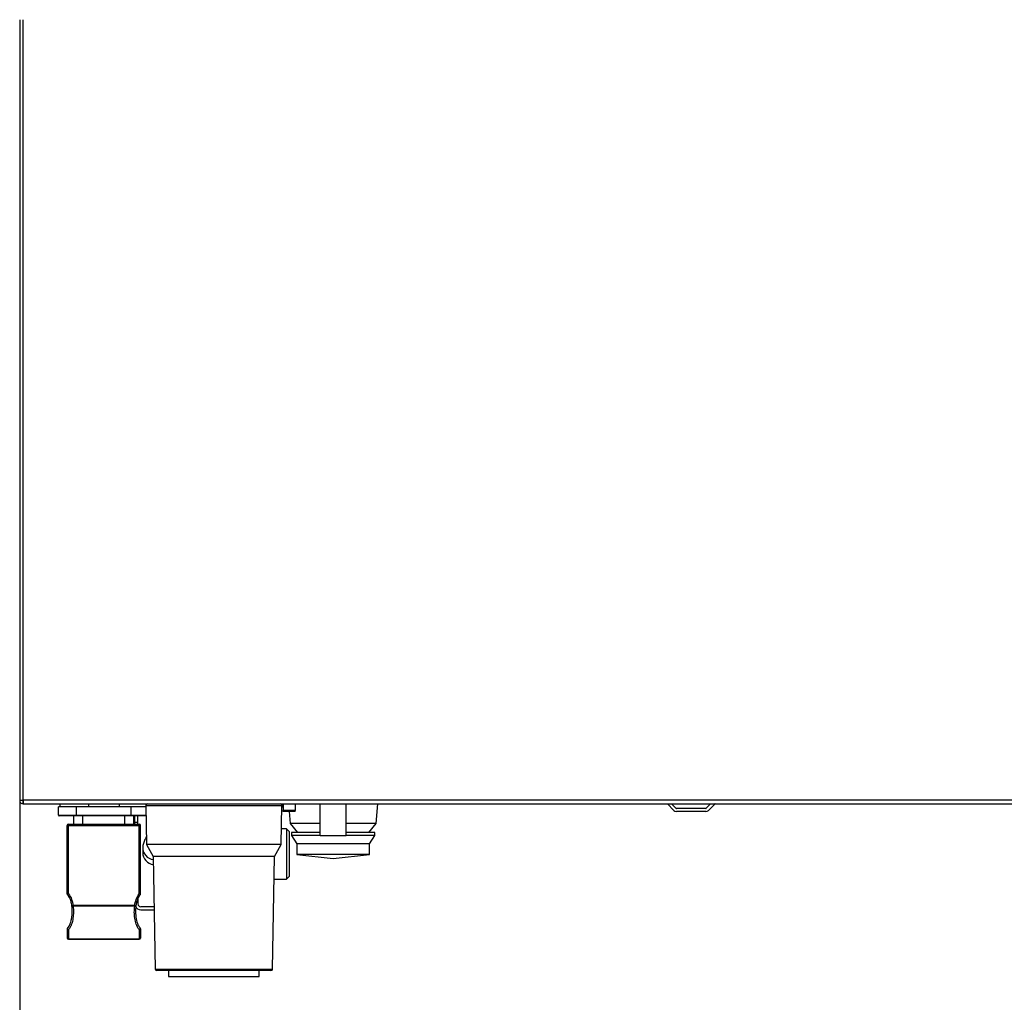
# Model space of a CAD drawing. Header units: millimetres. Extents: x 0 to 200, y 0 to 287.
# Tile 71 of 78: x 135 to 167, y 190 to 223. Entities that reach past the tile are written whole.
import ezdxf
from ezdxf.enums import TextEntityAlignment as Align

# ---------------------------------------------------------------- set-up
doc = ezdxf.new("R2010")
doc.units = ezdxf.units.MM
doc.layers.add('148.255_BW4C_CTM', color=7, linetype='Continuous')
doc.layers.add('Standard', color=7, linetype='Continuous')
doc.styles.add('SEACAD_Arial', font='arial.ttf')
doc.dimstyles.new('ISO_(mm)', dxfattribs={"dimtxt": 3, "dimasz": 3, "dimexe": 1.5, "dimexo": 0, "dimgap": 0.75, "dimtad": 1, "dimdec": 0, "dimlfac": 10, "dimtxsty": 'SEACAD_Arial', "dimblk1": '_SE_FILLED', "dimblk2": '_SE_FILLED', "dimsah": 1, "dimcen": 1.5, "dimadec": 0, "dimazin": 0, "dimtfac": 0.5, "dimtmove": 0, "dimatfit": 3, "dimfxl": 1, "dimarcsym": 0})

# ---------------------------------------------------------------- blocks, each defined once
blk = doc.blocks.new('SE1')
at = {"layer": '148.255_BW4C_CTM', "color": 7, "linetype": 'Continuous'}
for p, q in [((134.978, 222.559), (134.978, 196.799)), ((135.098, 196.799), (135.098, 222.559)), ((134.978, 196.799), (135.098, 196.799)), ((135.088, 196.679), (135.088, 196.781)), ((135.098, 196.799), (135.098, 196.679)), ((181.858, 196.799), (135.098, 196.799)), ((135.108, 196.679), (135.098, 196.679)), ((135.108, 196.679), (181.858, 196.679)), ((135.797, 196.679), (135.797, 196.676)), ((135.797, 196.676), (140.847, 196.677)), ((136.258, 196.304), (136.258, 196.579)), ((136.858, 196.579), (136.258, 196.579)), ((136.308, 196.676), (136.308, 196.579)), ((136.858, 196.304), (136.858, 196.579)), ((138.658, 196.579), (136.858, 196.579)), ((137.248, 196.676), (137.248, 196.579)), ((138.268, 196.676), (138.268, 196.579)), ((138.658, 196.304), (138.658, 196.579)), ((139.14, 196.579), (138.658, 196.579)), ((139.139, 196.628), (139.161, 195.338)), ((139.139, 196.626), (143.637, 196.626)), ((139.139, 196.626), (139.162, 195.336)), ((140.847, 196.677), (141.929, 196.677)), ((141.929, 196.677), (179.229, 196.679)), ((143.615, 195.336), (143.637, 196.626)), ((143.636, 196.579), (143.653, 196.579)), ((143.653, 196.579), (143.653, 196.677)), ((143.678, 196.579), (143.653, 196.579)), ((143.678, 196.677), (143.678, 196.673)), ((143.678, 196.673), (143.678, 196.464)), ((144.078, 196.673), (143.678, 196.673)), ((143.678, 196.429), (143.678, 196.464)), ((144.078, 196.464), (143.678, 196.464)), ((144.078, 196.429), (143.678, 196.429)), ((143.874, 196.429), (143.908, 196.029)), ((144.078, 196.677), (144.078, 196.579)), ((144.078, 196.677), (144.078, 196.673)), ((144.078, 196.673), (144.078, 196.464)), ((144.078, 196.579), (144.078, 196.579)), ((144.078, 196.429), (144.078, 196.464)), ((144.903, 195.629), (144.903, 196.677)), ((145.252, 196.677), (145.252, 196.67)), ((145.718, 196.677), (145.718, 196.67)), ((145.719, 196.67), (145.719, 196.677)), ((145.719, 196.67), (145.719, 196.677)), ((145.753, 195.629), (145.753, 196.677)), ((146.748, 196.029), (146.803, 196.677)), ((153.075, 196.67), (153.075, 196.677)), ((153.11, 196.67), (153.11, 196.677)), ((156.576, 196.464), (156.363, 196.677)), ((156.647, 196.534), (156.504, 196.677)), ((157.635, 196.529), (156.661, 196.529)), ((157.635, 196.429), (156.661, 196.429)), ((157.792, 196.677), (157.649, 196.534)), ((157.929, 196.673), (157.72, 196.464)), ((136.258, 196.304), (136.858, 196.304)), ((136.858, 196.279), (136.283, 196.279)), ((136.768, 196.009), (136.768, 196.279)), ((136.858, 196.304), (136.858, 196.279)), ((136.858, 196.304), (138.658, 196.304)), ((138.658, 196.279), (136.858, 196.279)), ((137.068, 196.009), (137.068, 196.279)), ((138.448, 196.009), (138.448, 196.279)), ((138.658, 196.304), (138.658, 196.279)), ((138.658, 196.304), (139.145, 196.304)), ((139.145, 196.279), (138.658, 196.279)), ((138.748, 196.009), (138.748, 196.279)), ((138.778, 196.073), (138.778, 196.279)), ((138.778, 196.073), (138.878, 196.073)), ((138.778, 196.009), (138.778, 196.073)), ((138.878, 196.073), (138.878, 196.279)), ((138.878, 196.009), (138.878, 196.073)), ((136.548, 193.707), (136.548, 195.969)), ((136.548, 195.969), (136.588, 195.969)), ((136.588, 196.009), (138.928, 196.009)), ((136.588, 195.969), (136.588, 196.009)), ((136.588, 195.969), (138.928, 195.969)), ((136.588, 193.707), (136.588, 195.969)), ((138.928, 196.009), (138.928, 195.969)), ((138.928, 193.707), (138.928, 195.969)), ((138.928, 195.969), (138.968, 195.969)), ((138.968, 193.707), (138.968, 195.969)), ((143.788, 195.857), (143.624, 195.857)), ((143.788, 195.857), (143.788, 194.191)), ((143.878, 195.767), (143.788, 195.857)), ((143.878, 195.767), (143.878, 194.281)), ((144.903, 196.029), (143.908, 196.029)), ((143.908, 196.029), (144.153, 195.729)), ((144.903, 195.729), (143.953, 195.729)), ((143.953, 195.729), (143.953, 195.629)), ((146.748, 196.029), (145.753, 196.029)), ((146.703, 195.729), (145.753, 195.729)), ((146.503, 195.729), (146.748, 196.029)), ((146.703, 195.629), (146.703, 195.729)), ((144.903, 195.629), (143.953, 195.629)), ((143.953, 195.629), (144.128, 195.359)), ((144.903, 195.629), (145.753, 195.629)), ((146.703, 195.629), (145.753, 195.629)), ((146.528, 195.359), (146.703, 195.629)), ((139.041, 195.232), (139.041, 195.071)), ((139.162, 195.338), (139.161, 195.338)), ((139.161, 195.338), (139.162, 195.338)), ((143.615, 195.336), (139.162, 195.336)), ((139.162, 195.336), (139.388, 194.944)), ((143.388, 194.944), (143.615, 195.336)), ((146.528, 195.359), (144.128, 195.359)), ((144.128, 195.359), (144.128, 195.009)), ((146.528, 195.009), (146.528, 195.359)), ((139.388, 194.944), (139.453, 191.228)), ((143.388, 194.944), (139.388, 194.944)), ((139.388, 194.944), (139.453, 191.226)), ((143.324, 191.226), (143.388, 194.944)), ((146.528, 195.009), (144.128, 195.009)), ((144.128, 195.009), (145.328, 194.879)), ((145.328, 194.879), (146.528, 195.009)), ((143.375, 194.191), (143.788, 194.191)), ((143.788, 194.191), (143.878, 194.281)), ((136.588, 193.707), (136.548, 193.707)), ((136.559, 193.679), (136.588, 193.707)), ((138.878, 193.55), (138.878, 193.379)), ((138.928, 193.707), (138.957, 193.679)), ((138.968, 193.707), (138.928, 193.707)), ((136.74, 193.32), (136.7, 193.315)), ((138.776, 193.32), (136.74, 193.32)), ((136.74, 193.299), (136.74, 193.32)), ((138.776, 193.299), (136.74, 193.299)), ((138.776, 193.32), (138.776, 193.299)), ((138.816, 193.315), (138.776, 193.32)), ((139.417, 193.279), (138.978, 193.279)), ((138.978, 193.179), (139.419, 193.179)), ((136.548, 192.563), (136.548, 192.567)), ((136.548, 192.563), (136.548, 192.249)), ((136.588, 192.529), (136.588, 192.227)), ((138.928, 192.529), (138.928, 192.227)), ((138.968, 192.55), (138.968, 192.249)), ((136.588, 192.227), (138.928, 192.227)), ((136.588, 192.209), (136.588, 192.227)), ((136.588, 192.209), (138.928, 192.209)), ((138.928, 192.227), (138.928, 192.209)), ((139.453, 191.228), (139.453, 191.228)), ((139.453, 191.226), (143.324, 191.226)), ((143.274, 191.177), (139.503, 191.177)), ((139.888, 191.177), (139.888, 190.979)), ((139.888, 191.177), (139.888, 190.977)), ((142.888, 190.977), (142.888, 191.177)), ((139.888, 190.979), (139.888, 190.979)), ((139.888, 190.977), (142.888, 190.977))]:
    blk.add_line(p, q, dxfattribs=at)
for centre, radius, start, end in [((135.098, 196.799), 0.12, 180, 265.2198), ((135.098, 196.799), 0.02, 180, 240), ((135.098, 196.799), 0.02, 240, 270), ((135.098, 196.799), 0.12, 265.2198, 270), ((135.108, 196.799), 0.12, 265.2198, 270), ((135.797, 196.795), 0.118, 258.9307, 270.0029), ((139.189, 196.629), 0.05, 106.3952, 181), ((139.189, 196.627), 0.05, 90.0029, 181.0029), ((143.587, 196.627), 0.05, 359.0029, 90.0029), ((143.587, 196.629), 0.05, 2.4123, 74.5429), ((156.661, 196.549), 0.12, 225, 270), ((156.661, 196.549), 0.02, 225, 270), ((157.635, 196.549), 0.02, 270, 315), ((157.635, 196.549), 0.12, 270, 315), ((157.943, 196.659), 0.02, 108.9222, 135), ((136.283, 196.304), 0.025, 180, 270), ((136.588, 195.969), 0.04, 90, 180), ((138.928, 195.969), 0.04, 0, 90), ((136.588, 193.707), 0.04, 180, 224.4144), ((138.928, 193.707), 0.04, 315.5856, 360), ((138.978, 193.379), 0.2, 201.13, 270), ((138.978, 193.379), 0.1, 180, 270), ((138.928, 192.55), 0.04, 0, 44.4144), ((136.588, 192.249), 0.04, 180, 270), ((138.928, 192.249), 0.04, 270, 360), ((139.503, 191.229), 0.05, 181, 191.936), ((139.503, 191.227), 0.05, 181.0029, 270.0029), ((143.274, 191.227), 0.05, 270.0029, 359.0029)]:
    blk.add_arc(centre, radius, start, end, dxfattribs=at)
for centre, major_axis, ratio, start_param, end_param in [((139.441, 195.232), (0.4, 0), 0.996195, 3.10403, 3.141593), ((139.441, 195.232), (0.4, 0), 0.996195, 3.141593, 4.583774), ((139.441, 195.071), (0.4, 0), 0.996195, 3.141593, 4.590863), ((136.74, 193.32), (-0.0396, -0.0055), 0.533239, 0, 1.496988), ((138.776, 193.32), (-0.0396, 0.0055), 0.533239, 1.644605, 3.141593), ((138.928, 192.55), (0.0286, 0.028), 0.413808, 4.327206, 6.283185), ((138.928, 192.55), (-0.04, 0), 0.536875, 1.570796, 3.141593), ((136.588, 192.249), (0.04, 0), 0.536875, 3.141593, 4.712389), ((138.928, 192.249), (0.04, 0), 0.536875, 4.712389, 6.283185)]:
    blk.add_ellipse(centre, major_axis=major_axis, ratio=ratio, start_param=start_param, end_param=end_param, dxfattribs=at)
for points, knots in [([(139.157, 195.586), (139.135, 195.545), (139.105, 195.483), (139.075, 195.41), (139.056, 195.35), (139.043, 195.288), (139.042, 195.247), (139.041, 195.232)], [0.631622, 0.631622, 0.631622, 0.631622, 0.7690383, 0.8588595, 0.9228688, 0.9750635, 1, 1, 1, 1]), ([(136.7, 193.315), (136.694, 193.363), (136.663, 193.517), (136.606, 193.632), (136.559, 193.679)], [0, 0, 0, 0, 0.299254, 1, 1, 1, 1]), ([(138.957, 193.679), (138.911, 193.633), (138.854, 193.519), (138.823, 193.365), (138.816, 193.315)], [0, 0, 0, 0, 0.68646, 1, 1, 1, 1]), ([(136.548, 192.567), (136.551, 192.57), (136.558, 192.577), (136.568, 192.587), (136.578, 192.599), (136.587, 192.611), (136.597, 192.625), (136.606, 192.64), (136.615, 192.656), (136.624, 192.673), (136.633, 192.691), (136.641, 192.711), (136.657, 192.752), (136.679, 192.822), (136.697, 192.913), (136.709, 193.014), (136.714, 193.108), (136.712, 193.196), (136.707, 193.261), (136.702, 193.299), (136.7, 193.315)], [0, 0, 0, 0, 0.016299, 0.033659, 0.052121, 0.07172, 0.092484, 0.114436, 0.137598, 0.161984, 0.187607, 0.214475, 0.242596, 0.355852, 0.493682, 0.599651, 0.747192, 0.853855, 0.938105, 1, 1, 1, 1]), ([(136.74, 193.299), (136.749, 193.232), (136.757, 193.1), (136.743, 192.904), (136.706, 192.739), (136.653, 192.614), (136.614, 192.555), (136.588, 192.529)], [0, 0, 0, 0, 0.25, 0.5, 0.75, 0.875, 1, 1, 1, 1]), ([(138.816, 193.315), (138.814, 193.303), (138.811, 193.277), (138.807, 193.234), (138.804, 193.181), (138.802, 193.105), (138.806, 193.02), (138.818, 192.921), (138.835, 192.832), (138.857, 192.757), (138.876, 192.707), (138.891, 192.675), (138.907, 192.645), (138.923, 192.62), (138.939, 192.597), (138.951, 192.584), (138.957, 192.578)], [0, 0, 0, 0, 0.045229, 0.102458, 0.171811, 0.253201, 0.40092, 0.505839, 0.64341, 0.757169, 0.806925, 0.852888, 0.895094, 0.933606, 0.968527, 1, 1, 1, 1]), ([(136.548, 192.563), (136.548, 192.562), (136.548, 192.56), (136.55, 192.556), (136.552, 192.552), (136.555, 192.548), (136.561, 192.543), (136.569, 192.537), (136.578, 192.532), (136.585, 192.53), (136.588, 192.529)], [0, 0, 0, 0, 0.083193, 0.175053, 0.275317, 0.383207, 0.497468, 0.676018, 0.844506, 1, 1, 1, 1])]:
    blk.add_open_spline(points, degree=3, knots=knots, dxfattribs=at)
for points in [[(136.588, 193.707), (136.638, 193.656), (136.7, 193.526), (136.73, 193.39), (136.74, 193.32)], [(138.776, 193.32), (138.786, 193.39), (138.816, 193.527), (138.878, 193.656), (138.928, 193.707)], [(138.928, 192.529), (138.877, 192.581), (138.818, 192.707), (138.773, 192.9), (138.759, 193.1), (138.767, 193.233), (138.776, 193.299)]]:
    blk.add_open_spline(points, degree=3, dxfattribs=at)
blk = doc.blocks.new('DMBLK3')
at = {"layer": 'Standard', "linetype": 'Continuous'}
for points in [[(137.978, 180.389), (137.978, 181.389), (134.978, 180.889)], [(191.998, 180.389), (194.998, 180.889), (191.998, 181.389)]]:
    blk.add_hatch(color=7, dxfattribs=at).paths.add_polyline_path(points)
at = {"layer": 'Standard', "color": 7, "linetype": 'Continuous'}
for p, q in [((194.998, 200.309), (194.998, 179.389)), ((134.978, 196.799), (134.978, 179.389)), ((134.978, 180.889), (194.998, 180.889))]:
    blk.add_line(p, q, dxfattribs=at)
at = {"layer": 'Standard', "color": 7, "linetype": 'Continuous', "style": 'SEACAD_Arial'}
blk.add_text('600', height=3, dxfattribs=at).set_placement((163.302, 184.639), align=Align.TOP_LEFT)
blk = doc.blocks.new('_SE_FILLED')
at = {"color": 0}
blk.add_line((0, 0), (-1, 0), dxfattribs=at)
blk.add_solid([(0, 0), (-1, -0.1665), (-1, 0.1665), (0, 0)], dxfattribs=at)

msp = doc.modelspace()

# ---------------------------------------------------------------- block references
at = {"layer": 'Standard'}
msp.add_blockref('SE1', (0, 0), dxfattribs=at)

# ---------------------------------------------------------------- dimensions: what is measured, and where the dimension line sits
at = {"layer": 'Standard', "color": 7, "linetype": 'Continuous'}
dim = msp.add_linear_dim(base=(194.998, 180.889), p1=(134.978, 196.799), p2=(194.998, 200.309), text='\\A1;<>', dimstyle='ISO_(mm)', dxfattribs=at)
dim.commit()
dim.dimension.update_dxf_attribs({"geometry": 'DMBLK3', "text_midpoint": (166.823, 180.889), "dimtype": 160})

doc.saveas('drawing.dxf')
